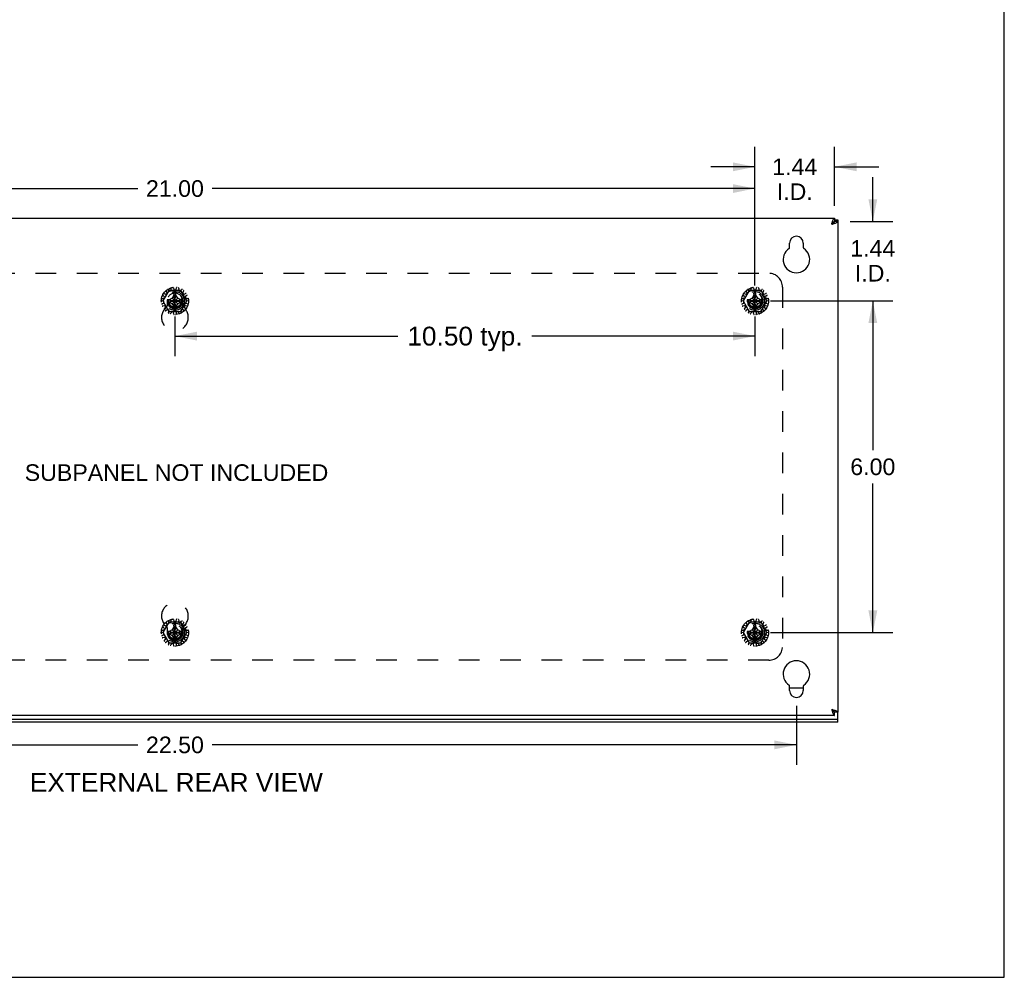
# Model space of a CAD drawing. Header units: inches. Extents: x 0 to 68, y 0 to 44.
# Tile 7 of 15: x 50.2 to 68, y 0 to 17.3. Entities that reach past the tile are written whole.
import ezdxf

# ---------------------------------------------------------------- set-up
doc = ezdxf.new("R2010")
doc.units = ezdxf.units.IN
doc.header["$LTSCALE"] = 3.74
doc.header["$MEASUREMENT"] = 0
doc.linetypes.add('HIDDEN', pattern=[0.2, 0.1, -0.1])
doc.layers.get('0').update_dxf_attribs({"linetype": 'CONTINUOUS'})
for name, color, linetype in [('02___PRT_ALL_AXES', 7, 'CONTINUOUS'), ('06___PRT_ALL_SURFS', 7, 'CONTINUOUS'), ('DEFAULT_2', 8, 'HIDDEN'), ('DIMENSIONS', 7, 'CONTINUOUS')]:
    doc.layers.add(name, color=color, linetype=linetype)
doc.styles.get("Standard").update_dxf_attribs({"font": 'arial.ttf'})
doc.dimstyles.new('DIMSTYLE_1', dxfattribs={"dimtxt": 0.3, "dimasz": 0.4, "dimexe": 0.09, "dimexo": 0.07, "dimgap": 0.0375, "dimtad": 0, "dimtih": 1, "dimtoh": 1, "dimzin": 4, "dimdsep": 46, "dimtxsty": 'Standard', "dimblk": '_FILLED', "dimblk1": '_FILLED', "dimblk2": '_FILLED', "dimcen": 0.09, "dimazin": 1, "dimtfac": 1, "dimtdec": 3, "dimtofl": 0, "dimtmove": 0, "dimatfit": 3, "dimldrblk": '_FILLED', "dimfxl": 0, "dimtolj": 1, "dimtzin": 4, "dimarcsym": 0})
doc.dimstyles.new('DIMSTYLE_4', dxfattribs={"dimtxt": 0.34, "dimasz": 0.4, "dimexe": 0.09, "dimexo": 0.07, "dimgap": 0.0425, "dimtad": 0, "dimtih": 1, "dimtoh": 1, "dimzin": 4, "dimdsep": 46, "dimtxsty": 'Standard', "dimblk": '_FILLED', "dimblk1": '_FILLED', "dimblk2": '_FILLED', "dimcen": 0.09, "dimazin": 1, "dimtfac": 1, "dimtdec": 3, "dimtofl": 0, "dimtmove": 0, "dimatfit": 3, "dimldrblk": '_FILLED', "dimfxl": 0, "dimtolj": 1, "dimtzin": 4, "dimarcsym": 0})

# ---------------------------------------------------------------- blocks, each defined once
blk = doc.blocks.new('_FILLED')
at = {"color": 0, "linetype": 'ByBlock'}
blk.add_solid([(0, 0), (-1, 0.2), (-1, -0.2)], dxfattribs=at)
blk = doc.blocks.new('*D8')
at = {"layer": 'DIMENSIONS', "color": 2, "linetype": 'Continuous'}
for p, q in [((41.737, 4.909), (41.737, 3.845)), ((64.237, 4.909), (64.237, 3.845)), ((41.737, 4.205), (52.313, 4.205)), ((64.237, 4.205), (53.661, 4.205))]:
    blk.add_line(p, q, dxfattribs=at)
at = {"layer": 'DIMENSIONS', "color": 2, "linetype": 'Continuous', "xscale": 0.4, "yscale": 0.4, "zscale": 0.4, "rotation": 180}
blk.add_blockref('_FILLED', (41.737, 4.205), dxfattribs=at)
at = {"layer": 'DIMENSIONS', "color": 2, "linetype": 'Continuous', "xscale": 0.4, "yscale": 0.4, "zscale": 0.4}
blk.add_blockref('_FILLED', (64.237, 4.205), dxfattribs=at)
at = {"layer": 'DIMENSIONS', "color": 2, "linetype": 'Continuous', "insert": (52.987, 4.355), "char_height": 0.3, "width": 1.04833, "attachment_point": 2, "line_spacing_factor": 0.9}
blk.add_mtext('22.50', dxfattribs=at)
blk = doc.blocks.new('*D15')
at = {"layer": 'DIMENSIONS', "color": 2, "linetype": 'Continuous'}
for p, q in [((42.487, 12.516), (42.487, 14.63)), ((63.487, 12.516), (63.487, 14.63)), ((42.487, 14.27), (52.313, 14.27)), ((63.487, 14.27), (53.661, 14.27))]:
    blk.add_line(p, q, dxfattribs=at)
at = {"layer": 'DIMENSIONS', "color": 2, "linetype": 'Continuous', "xscale": 0.4, "yscale": 0.4, "zscale": 0.4, "rotation": 180}
blk.add_blockref('_FILLED', (42.487, 14.27), dxfattribs=at)
at = {"layer": 'DIMENSIONS', "color": 2, "linetype": 'Continuous', "xscale": 0.4, "yscale": 0.4, "zscale": 0.4}
blk.add_blockref('_FILLED', (63.487, 14.27), dxfattribs=at)
at = {"layer": 'DIMENSIONS', "color": 2, "linetype": 'Continuous', "insert": (52.987, 14.42), "char_height": 0.3, "width": 1.04833, "attachment_point": 2, "line_spacing_factor": 0.9}
blk.add_mtext('21.00', dxfattribs=at)
blk = doc.blocks.new('*D16')
at = {"layer": 'DIMENSIONS', "color": 2, "linetype": 'Continuous'}
for p, q in [((63.487, 12.516), (63.487, 15.023)), ((64.927, 13.956), (64.927, 15.023)), ((63.487, 14.663), (62.687, 14.663)), ((64.927, 14.663), (65.727, 14.663))]:
    blk.add_line(p, q, dxfattribs=at)
at = {"layer": 'DIMENSIONS', "color": 2, "linetype": 'Continuous', "xscale": 0.4, "yscale": 0.4, "zscale": 0.4}
blk.add_blockref('_FILLED', (63.487, 14.663), dxfattribs=at)
at = {"layer": 'DIMENSIONS', "color": 2, "linetype": 'Continuous', "xscale": 0.4, "yscale": 0.4, "zscale": 0.4, "rotation": 180}
blk.add_blockref('_FILLED', (64.927, 14.663), dxfattribs=at)
at = {"layer": 'DIMENSIONS', "color": 2, "linetype": 'Continuous', "insert": (64.207, 14.813), "char_height": 0.3, "width": 0.81524, "attachment_point": 2, "line_spacing_factor": 0.9}
blk.add_mtext('1.44\\PI.D.', dxfattribs=at)
blk = doc.blocks.new('*D17')
at = {"layer": 'DIMENSIONS', "color": 2, "linetype": 'Continuous'}
for p, q in [((65.62, 13.676), (65.62, 14.476)), ((65.207, 13.676), (65.98, 13.676)), ((63.767, 12.236), (65.98, 12.236)), ((65.62, 12.236), (65.62, 11.436))]:
    blk.add_line(p, q, dxfattribs=at)
at = {"layer": 'DIMENSIONS', "color": 2, "linetype": 'Continuous', "xscale": 0.4, "yscale": 0.4, "zscale": 0.4}
for p, rotation in [((65.62, 13.676), 270), ((65.62, 12.236), 90)]:
    blk.add_blockref('_FILLED', p, dxfattribs=dict(at, rotation=rotation))
at = {"layer": 'DIMENSIONS', "color": 2, "linetype": 'Continuous', "insert": (65.62, 13.338), "char_height": 0.3, "width": 0.81524, "attachment_point": 2, "line_spacing_factor": 0.9}
blk.add_mtext('1.44\\PI.D.', dxfattribs=at)
blk = doc.blocks.new('*D18')
at = {"layer": 'DIMENSIONS', "color": 2, "linetype": 'Continuous'}
for p, q in [((63.767, 12.236), (65.98, 12.236)), ((65.62, 12.236), (65.62, 9.536)), ((65.62, 6.236), (65.62, 8.936)), ((63.767, 6.236), (65.98, 6.236))]:
    blk.add_line(p, q, dxfattribs=at)
at = {"layer": 'DIMENSIONS', "color": 2, "linetype": 'Continuous', "xscale": 0.4, "yscale": 0.4, "zscale": 0.4}
for p, rotation in [((65.62, 12.236), 90), ((65.62, 6.236), 270)]:
    blk.add_blockref('_FILLED', p, dxfattribs=dict(at, rotation=rotation))
at = {"layer": 'DIMENSIONS', "color": 2, "linetype": 'Continuous', "insert": (65.62, 9.386), "char_height": 0.3, "width": 0.81524, "attachment_point": 2, "line_spacing_factor": 0.9}
blk.add_mtext('6.00', dxfattribs=at)
blk = doc.blocks.new('*D19')
at = {"layer": 'DIMENSIONS', "color": 2, "linetype": 'Continuous'}
for p, q in [((52.987, 11.956), (52.987, 11.24)), ((63.487, 11.956), (63.487, 11.24)), ((52.987, 11.6), (57.025, 11.6)), ((63.487, 11.6), (59.449, 11.6))]:
    blk.add_line(p, q, dxfattribs=at)
at = {"layer": 'DIMENSIONS', "color": 2, "linetype": 'Continuous', "xscale": 0.4, "yscale": 0.4, "zscale": 0.4, "rotation": 180}
blk.add_blockref('_FILLED', (52.987, 11.6), dxfattribs=at)
at = {"layer": 'DIMENSIONS', "color": 2, "linetype": 'Continuous', "xscale": 0.4, "yscale": 0.4, "zscale": 0.4}
blk.add_blockref('_FILLED', (63.487, 11.6), dxfattribs=at)
at = {"layer": 'DIMENSIONS', "color": 2, "linetype": 'Continuous', "insert": (58.237, 11.77), "char_height": 0.34, "width": 2.08424, "attachment_point": 2, "line_spacing_factor": 0.9}
blk.add_mtext('10.50 typ.', dxfattribs=at)

msp = doc.modelspace()

# ---------------------------------------------------------------- linework, layer by layer
at = {"color": 7, "linetype": 'Continuous'}
for p, q in [((68, 0), (68, 44)), ((64.927, 13.736), (64.927, 13.676)), ((64.875, 13.624), (64.88, 13.632)), ((64.891, 13.647), (64.896, 13.654)), ((64.896, 13.654), (64.901, 13.661)), ((64.927, 13.706), (64.987, 13.706)), ((64.987, 13.676), (64.927, 13.676)), ((64.991, 12.554), (64.987, 12.554)), ((64.991, 12.298), (64.991, 12.554)), ((64.991, 12.298), (64.987, 12.298)), ((64.112, 5.236), (64.362, 5.236)), ((64.875, 4.848), (64.88, 4.84)), ((64.891, 4.824), (64.896, 4.817)), ((64.896, 4.817), (64.901, 4.811)), ((40.987, 4.673), (64.987, 4.673)), ((64.987, 4.796), (64.927, 4.796)), ((64.927, 4.736), (64.927, 4.796)), ((64.987, 4.613), (64.987, 4.796)), ((0, 0), (68, 0))]:
    msp.add_line(p, q, dxfattribs=at)
at = {"color": 3, "linetype": 'Continuous'}
for p, q in [((41.047, 13.736), (64.927, 13.736)), ((64.987, 13.706), (64.987, 4.796)), ((64.112, 13.202), (64.112, 13.283)), ((64.362, 13.283), (64.362, 13.202)), ((64.112, 5.189), (64.112, 5.27)), ((64.362, 5.27), (64.362, 5.189)), ((64.927, 4.736), (41.047, 4.736)), ((64.987, 4.613), (40.987, 4.613))]:
    msp.add_line(p, q, dxfattribs=at)
for points in [[(64.875, 13.624), (64.88, 13.638), (64.884, 13.653), (64.888, 13.667), (64.893, 13.68), (64.897, 13.692), (64.901, 13.703), (64.906, 13.713), (64.91, 13.721), (64.914, 13.727), (64.919, 13.732), (64.923, 13.735), (64.927, 13.736)], [(64.875, 13.624), (64.89, 13.628), (64.904, 13.633)], [(64.904, 13.633), (64.918, 13.637), (64.931, 13.641)], [(64.931, 13.641), (64.943, 13.646), (64.954, 13.65), (64.964, 13.654), (64.972, 13.659), (64.979, 13.663), (64.983, 13.667), (64.986, 13.672), (64.987, 13.676)], [(64.875, 4.848), (64.89, 4.844), (64.904, 4.839)], [(64.875, 4.848), (64.88, 4.833), (64.884, 4.819), (64.888, 4.805), (64.893, 4.792), (64.897, 4.78), (64.901, 4.769), (64.906, 4.759), (64.91, 4.751), (64.914, 4.744), (64.919, 4.74), (64.923, 4.737), (64.927, 4.736)], [(64.904, 4.839), (64.918, 4.835), (64.931, 4.831)], [(64.931, 4.831), (64.943, 4.826), (64.954, 4.822), (64.964, 4.818), (64.972, 4.813), (64.979, 4.809), (64.983, 4.805), (64.986, 4.8), (64.987, 4.796)]]:
    msp.add_lwpolyline(points, dxfattribs=at)
at = {"color": 7, "linetype": 'Continuous'}
for points in [[(64.875, 13.624), (64.883, 13.629), (64.891, 13.634)], [(64.88, 13.632), (64.886, 13.64), (64.891, 13.647)], [(64.891, 13.634), (64.899, 13.639), (64.906, 13.645)], [(64.901, 13.661), (64.906, 13.666), (64.912, 13.67)], [(64.906, 13.645), (64.912, 13.65), (64.917, 13.655), (64.922, 13.66)], [(64.912, 13.67), (64.917, 13.673), (64.922, 13.675), (64.927, 13.676)], [(64.922, 13.66), (64.925, 13.665), (64.927, 13.671), (64.927, 13.676)], [(64.875, 4.848), (64.883, 4.843), (64.891, 4.837)], [(64.88, 4.84), (64.886, 4.832), (64.891, 4.824)], [(64.891, 4.837), (64.899, 4.832), (64.906, 4.827)], [(64.906, 4.827), (64.912, 4.822), (64.917, 4.817), (64.922, 4.811)], [(64.901, 4.811), (64.906, 4.806), (64.912, 4.802)], [(64.912, 4.802), (64.917, 4.798), (64.922, 4.796), (64.927, 4.796)], [(64.922, 4.811), (64.925, 4.806), (64.927, 4.801), (64.927, 4.796)]]:
    msp.add_lwpolyline(points, dxfattribs=at)
at = {"color": 3, "linetype": 'Continuous'}
for centre, radius, start, end in [((64.815, 13.624), 0.112, 18.7321, 25.8948), ((64.237, 13.283), 0.125, 0, 180), ((64.092, 13.202), 0.02, 303.8964, 360), ((64.382, 13.202), 0.02, 180, 236.1036), ((64.237, 12.986), 0.24, 123.8964, 56.1036), ((64.237, 5.486), 0.24, 303.8964, 236.1036), ((64.092, 5.27), 0.02, 0, 56.1036), ((64.237, 5.189), 0.125, 180, 360), ((64.382, 5.27), 0.02, 123.8964, 180), ((64.815, 4.848), 0.112, 334.1052, 341.2679)]:
    msp.add_arc(centre, radius, start, end, dxfattribs=at)
at = {"layer": '02___PRT_ALL_AXES', "color": 8, "linetype": 'HIDDEN'}
for p, q in [((52.847, 12.236), (52.847, 12.148)), ((53.128, 12.148), (53.128, 12.236)), ((52.847, 6.324), (52.847, 6.236)), ((53.128, 6.236), (53.128, 6.324))]:
    msp.add_line(p, q, dxfattribs=at)
for centre in [(63.487, 12.236), (63.487, 6.236)]:
    msp.add_circle(centre, 0.141, dxfattribs=at)
for centre, radius, start, end in [((52.987, 12.236), 0.141, 0, 180), ((52.987, 11.936), 0.242, 128.8172, 51.1828), ((52.817, 12.148), 0.03, 308.8172, 360), ((53.158, 12.148), 0.03, 180, 231.1828), ((52.987, 6.536), 0.242, 308.8172, 231.1828), ((52.817, 6.324), 0.03, 0, 51.1828), ((53.158, 6.324), 0.03, 128.8172, 180), ((52.987, 6.236), 0.141, 180, 360)]:
    msp.add_arc(centre, radius, start, end, dxfattribs=at)
at = {"layer": '06___PRT_ALL_SURFS', "color": 8, "linetype": 'HIDDEN'}
for p, q in [((52.879, 12.423), (52.771, 12.236)), ((53.096, 12.423), (52.879, 12.423)), ((53.204, 12.236), (53.096, 12.423)), ((63.379, 12.423), (63.271, 12.236)), ((63.596, 12.423), (63.379, 12.423)), ((63.704, 12.236), (63.596, 12.423)), ((52.771, 12.236), (52.879, 12.048)), ((53.096, 12.048), (53.204, 12.236)), ((63.271, 12.236), (63.379, 12.048)), ((63.596, 12.048), (63.704, 12.236)), ((52.879, 12.048), (53.096, 12.048)), ((63.379, 12.048), (63.596, 12.048)), ((52.879, 6.423), (52.771, 6.236)), ((53.096, 6.423), (52.879, 6.423)), ((53.204, 6.236), (53.096, 6.423)), ((63.379, 6.423), (63.271, 6.236)), ((63.596, 6.423), (63.379, 6.423)), ((63.704, 6.236), (63.596, 6.423)), ((52.771, 6.236), (52.879, 6.048)), ((53.096, 6.048), (53.204, 6.236)), ((63.271, 6.236), (63.379, 6.048)), ((63.596, 6.048), (63.704, 6.236)), ((52.879, 6.048), (53.096, 6.048)), ((63.379, 6.048), (63.596, 6.048))]:
    msp.add_line(p, q, dxfattribs=at)
for centre in [(52.987, 12.236), (63.487, 12.236), (52.987, 6.236), (63.487, 6.236)]:
    msp.add_circle(centre, 0.171, dxfattribs=at)
at = {"layer": 'DEFAULT_2', "color": 8, "linetype": 'HIDDEN'}
for p, q in [((42.237, 12.736), (63.737, 12.736)), ((63.987, 12.486), (63.987, 5.986)), ((52.795, 12.319), (52.772, 12.335)), ((52.793, 12.288), (52.799, 12.307)), ((52.794, 12.373), (52.819, 12.361)), ((52.846, 12.39), (52.83, 12.414)), ((52.831, 12.363), (52.845, 12.378)), ((52.866, 12.44), (52.885, 12.418)), ((52.896, 12.415), (52.915, 12.424)), ((52.92, 12.434), (52.917, 12.462)), ((52.969, 12.34), (52.938, 12.285)), ((52.96, 12.472), (52.968, 12.444)), ((52.969, 12.376), (52.969, 12.375)), ((52.969, 12.096), (53.005, 12.376)), ((53.005, 12.096), (52.969, 12.376)), ((52.969, 12.375), (52.969, 12.34)), ((52.969, 12.131), (53.005, 12.34)), ((53.005, 12.131), (52.969, 12.34)), ((52.977, 12.437), (52.997, 12.437)), ((53.005, 12.375), (53.005, 12.376)), ((53.005, 12.34), (53.005, 12.375)), ((53.037, 12.285), (53.005, 12.34)), ((53.007, 12.444), (53.015, 12.472)), ((53.058, 12.462), (53.054, 12.434)), ((53.06, 12.424), (53.078, 12.415)), ((53.09, 12.418), (53.108, 12.44)), ((53.144, 12.414), (53.129, 12.39)), ((53.13, 12.378), (53.143, 12.363)), ((53.155, 12.361), (53.181, 12.373)), ((53.175, 12.307), (53.182, 12.288)), ((53.203, 12.335), (53.179, 12.319)), ((63.295, 12.319), (63.272, 12.335)), ((63.293, 12.288), (63.299, 12.307)), ((63.294, 12.373), (63.319, 12.361)), ((63.346, 12.39), (63.33, 12.414)), ((63.331, 12.363), (63.345, 12.378)), ((63.366, 12.44), (63.385, 12.418)), ((63.396, 12.415), (63.415, 12.424)), ((63.42, 12.434), (63.417, 12.462)), ((63.469, 12.34), (63.438, 12.285)), ((63.46, 12.472), (63.468, 12.444)), ((63.469, 12.376), (63.469, 12.375)), ((63.469, 12.096), (63.505, 12.376)), ((63.505, 12.096), (63.469, 12.376)), ((63.469, 12.375), (63.469, 12.34)), ((63.469, 12.131), (63.505, 12.34)), ((63.505, 12.131), (63.469, 12.34)), ((63.477, 12.437), (63.497, 12.437)), ((63.505, 12.375), (63.505, 12.376)), ((63.505, 12.34), (63.505, 12.375)), ((63.537, 12.285), (63.505, 12.34)), ((63.507, 12.444), (63.515, 12.472)), ((63.558, 12.462), (63.554, 12.434)), ((63.56, 12.424), (63.578, 12.415)), ((63.59, 12.418), (63.608, 12.44)), ((63.644, 12.414), (63.629, 12.39)), ((63.63, 12.378), (63.643, 12.363)), ((63.655, 12.361), (63.681, 12.373)), ((63.675, 12.307), (63.682, 12.288)), ((63.703, 12.335), (63.679, 12.319)), ((52.778, 12.234), (52.75, 12.239)), ((52.754, 12.282), (52.783, 12.282)), ((52.756, 12.184), (52.782, 12.195)), ((52.797, 12.149), (52.769, 12.142)), ((52.788, 12.205), (52.786, 12.225)), ((52.818, 12.127), (52.808, 12.144)), ((52.847, 12.218), (53.128, 12.254)), ((52.848, 12.254), (52.847, 12.254)), ((52.847, 12.254), (53.128, 12.218)), ((52.847, 12.218), (52.848, 12.218)), ((52.883, 12.254), (52.848, 12.254)), ((52.848, 12.218), (52.883, 12.218)), ((52.938, 12.285), (52.883, 12.254)), ((52.883, 12.218), (53.092, 12.254)), ((52.883, 12.254), (53.092, 12.218)), ((52.883, 12.218), (52.938, 12.186)), ((52.938, 12.186), (53.037, 12.285)), ((52.938, 12.285), (53.037, 12.186)), ((52.938, 12.186), (52.969, 12.131)), ((52.969, 12.131), (52.969, 12.096)), ((53.005, 12.131), (53.037, 12.186)), ((53.005, 12.096), (53.005, 12.131)), ((53.092, 12.254), (53.037, 12.285)), ((53.037, 12.186), (53.092, 12.218)), ((53.127, 12.254), (53.092, 12.254)), ((53.092, 12.218), (53.127, 12.218)), ((53.128, 12.254), (53.127, 12.254)), ((53.127, 12.218), (53.128, 12.218)), ((53.166, 12.144), (53.156, 12.127)), ((53.205, 12.142), (53.177, 12.149)), ((53.188, 12.225), (53.186, 12.205)), ((53.191, 12.282), (53.22, 12.282)), ((53.192, 12.195), (53.219, 12.184)), ((53.225, 12.239), (53.196, 12.234)), ((63.278, 12.234), (63.25, 12.239)), ((63.254, 12.282), (63.283, 12.282)), ((63.256, 12.184), (63.282, 12.195)), ((63.297, 12.149), (63.269, 12.142)), ((63.288, 12.205), (63.286, 12.225)), ((63.318, 12.127), (63.308, 12.144)), ((63.347, 12.218), (63.628, 12.254)), ((63.348, 12.254), (63.347, 12.254)), ((63.347, 12.254), (63.628, 12.218)), ((63.347, 12.218), (63.348, 12.218)), ((63.383, 12.254), (63.348, 12.254)), ((63.348, 12.218), (63.383, 12.218)), ((63.438, 12.285), (63.383, 12.254)), ((63.383, 12.218), (63.592, 12.254)), ((63.383, 12.254), (63.592, 12.218)), ((63.383, 12.218), (63.438, 12.186)), ((63.438, 12.186), (63.537, 12.285)), ((63.438, 12.285), (63.537, 12.186)), ((63.438, 12.186), (63.469, 12.131)), ((63.469, 12.131), (63.469, 12.096)), ((63.505, 12.131), (63.537, 12.186)), ((63.505, 12.096), (63.505, 12.131)), ((63.592, 12.254), (63.537, 12.285)), ((63.537, 12.186), (63.592, 12.218)), ((63.627, 12.254), (63.592, 12.254)), ((63.592, 12.218), (63.627, 12.218)), ((63.628, 12.254), (63.627, 12.254)), ((63.627, 12.218), (63.628, 12.218)), ((63.666, 12.144), (63.656, 12.127)), ((63.705, 12.142), (63.677, 12.149)), ((63.688, 12.225), (63.686, 12.205)), ((63.691, 12.282), (63.72, 12.282)), ((63.692, 12.195), (63.719, 12.184)), ((63.725, 12.239), (63.696, 12.234)), ((52.797, 12.094), (52.817, 12.115)), ((52.849, 12.079), (52.826, 12.061)), ((52.877, 12.067), (52.861, 12.079)), ((52.871, 12.029), (52.881, 12.056)), ((52.925, 12.036), (52.911, 12.011)), ((52.955, 12.037), (52.936, 12.041)), ((52.965, 11.999), (52.963, 12.028)), ((52.969, 12.096), (52.969, 12.096)), ((53.005, 12.096), (53.005, 12.096)), ((53.011, 12.028), (53.009, 11.999)), ((53.039, 12.041), (53.019, 12.037)), ((53.063, 12.011), (53.05, 12.036)), ((53.094, 12.056), (53.104, 12.029)), ((53.114, 12.079), (53.097, 12.067)), ((53.148, 12.061), (53.126, 12.079)), ((53.158, 12.115), (53.178, 12.094)), ((63.297, 12.094), (63.317, 12.115)), ((63.349, 12.079), (63.326, 12.061)), ((63.377, 12.067), (63.361, 12.079)), ((63.371, 12.029), (63.381, 12.056)), ((63.425, 12.036), (63.411, 12.011)), ((63.455, 12.037), (63.436, 12.041)), ((63.465, 11.999), (63.463, 12.028)), ((63.469, 12.096), (63.469, 12.096)), ((63.505, 12.096), (63.505, 12.096)), ((63.511, 12.028), (63.509, 11.999)), ((63.539, 12.041), (63.519, 12.037)), ((63.563, 12.011), (63.55, 12.036)), ((63.594, 12.056), (63.604, 12.029)), ((63.614, 12.079), (63.597, 12.067)), ((63.648, 12.061), (63.626, 12.079)), ((63.658, 12.115), (63.678, 12.094)), ((52.866, 6.44), (52.885, 6.418)), ((52.896, 6.415), (52.915, 6.424)), ((52.92, 6.434), (52.917, 6.462)), ((52.96, 6.472), (52.968, 6.444)), ((52.977, 6.437), (52.997, 6.437)), ((53.007, 6.444), (53.015, 6.472)), ((53.058, 6.462), (53.054, 6.434)), ((53.06, 6.424), (53.078, 6.415)), ((53.09, 6.418), (53.108, 6.44)), ((63.366, 6.44), (63.385, 6.418)), ((63.396, 6.415), (63.415, 6.424)), ((63.42, 6.434), (63.417, 6.462)), ((63.46, 6.472), (63.468, 6.444)), ((63.477, 6.437), (63.497, 6.437)), ((63.507, 6.444), (63.515, 6.472)), ((63.558, 6.462), (63.554, 6.434)), ((63.56, 6.424), (63.578, 6.415)), ((63.59, 6.418), (63.608, 6.44)), ((52.778, 6.234), (52.75, 6.239)), ((52.754, 6.282), (52.783, 6.282)), ((52.795, 6.319), (52.772, 6.335)), ((52.793, 6.288), (52.799, 6.307)), ((52.794, 6.373), (52.819, 6.361)), ((52.846, 6.39), (52.83, 6.414)), ((52.831, 6.363), (52.845, 6.378)), ((52.847, 6.218), (53.128, 6.254)), ((52.848, 6.254), (52.847, 6.254)), ((52.847, 6.254), (53.128, 6.218)), ((52.883, 6.254), (52.848, 6.254)), ((52.938, 6.285), (52.883, 6.254)), ((52.883, 6.218), (53.092, 6.254)), ((52.883, 6.254), (53.092, 6.218)), ((52.969, 6.34), (52.938, 6.285)), ((52.938, 6.285), (53.037, 6.186)), ((52.938, 6.186), (53.037, 6.285)), ((52.969, 6.376), (52.969, 6.375)), ((53.005, 6.096), (52.969, 6.376)), ((52.969, 6.096), (53.005, 6.376)), ((52.969, 6.375), (52.969, 6.34)), ((53.005, 6.131), (52.969, 6.34)), ((52.969, 6.131), (53.005, 6.34)), ((53.005, 6.375), (53.005, 6.376)), ((53.005, 6.34), (53.005, 6.375)), ((53.037, 6.285), (53.005, 6.34)), ((53.092, 6.254), (53.037, 6.285)), ((53.127, 6.254), (53.092, 6.254)), ((53.128, 6.254), (53.127, 6.254)), ((53.144, 6.414), (53.129, 6.39)), ((53.13, 6.378), (53.143, 6.363)), ((53.155, 6.361), (53.181, 6.373)), ((53.175, 6.307), (53.182, 6.288)), ((53.203, 6.335), (53.179, 6.319)), ((53.191, 6.282), (53.22, 6.282)), ((53.225, 6.239), (53.196, 6.234)), ((63.278, 6.234), (63.25, 6.239)), ((63.254, 6.282), (63.283, 6.282)), ((63.295, 6.319), (63.272, 6.335)), ((63.293, 6.288), (63.299, 6.307)), ((63.294, 6.373), (63.319, 6.361)), ((63.346, 6.39), (63.33, 6.414)), ((63.331, 6.363), (63.345, 6.378)), ((63.347, 6.218), (63.628, 6.254)), ((63.348, 6.254), (63.347, 6.254)), ((63.347, 6.254), (63.628, 6.218)), ((63.383, 6.254), (63.348, 6.254)), ((63.438, 6.285), (63.383, 6.254)), ((63.383, 6.218), (63.592, 6.254)), ((63.383, 6.254), (63.592, 6.218)), ((63.469, 6.34), (63.438, 6.285)), ((63.438, 6.285), (63.537, 6.186)), ((63.438, 6.186), (63.537, 6.285)), ((63.505, 6.096), (63.469, 6.376)), ((63.469, 6.376), (63.469, 6.375)), ((63.469, 6.096), (63.505, 6.376)), ((63.469, 6.375), (63.469, 6.34)), ((63.505, 6.131), (63.469, 6.34)), ((63.469, 6.131), (63.505, 6.34)), ((63.505, 6.375), (63.505, 6.376)), ((63.505, 6.34), (63.505, 6.375)), ((63.537, 6.285), (63.505, 6.34)), ((63.592, 6.254), (63.537, 6.285)), ((63.627, 6.254), (63.592, 6.254)), ((63.628, 6.254), (63.627, 6.254)), ((63.644, 6.414), (63.629, 6.39)), ((63.63, 6.378), (63.643, 6.363)), ((63.655, 6.361), (63.681, 6.373)), ((63.675, 6.307), (63.682, 6.288)), ((63.703, 6.335), (63.679, 6.319)), ((63.691, 6.282), (63.72, 6.282)), ((63.725, 6.239), (63.696, 6.234)), ((52.756, 6.184), (52.782, 6.195)), ((52.797, 6.149), (52.769, 6.142)), ((52.788, 6.205), (52.786, 6.225)), ((52.797, 6.094), (52.817, 6.115)), ((52.818, 6.127), (52.808, 6.144)), ((52.849, 6.079), (52.826, 6.061)), ((52.847, 6.218), (52.848, 6.218)), ((52.848, 6.218), (52.883, 6.218)), ((52.877, 6.067), (52.861, 6.079)), ((52.883, 6.218), (52.938, 6.186)), ((52.938, 6.186), (52.969, 6.131)), ((52.969, 6.131), (52.969, 6.096)), ((52.969, 6.096), (52.969, 6.096)), ((53.005, 6.131), (53.037, 6.186)), ((53.005, 6.096), (53.005, 6.131)), ((53.005, 6.096), (53.005, 6.096)), ((53.037, 6.186), (53.092, 6.218)), ((53.092, 6.218), (53.127, 6.218)), ((53.114, 6.079), (53.097, 6.067)), ((53.148, 6.061), (53.126, 6.079)), ((53.127, 6.218), (53.128, 6.218)), ((53.166, 6.144), (53.156, 6.127)), ((53.158, 6.115), (53.178, 6.094)), ((53.205, 6.142), (53.177, 6.149)), ((53.188, 6.225), (53.186, 6.205)), ((53.192, 6.195), (53.219, 6.184)), ((63.256, 6.184), (63.282, 6.195)), ((63.297, 6.149), (63.269, 6.142)), ((63.288, 6.205), (63.286, 6.225)), ((63.297, 6.094), (63.317, 6.115)), ((63.318, 6.127), (63.308, 6.144)), ((63.349, 6.079), (63.326, 6.061)), ((63.347, 6.218), (63.348, 6.218)), ((63.348, 6.218), (63.383, 6.218)), ((63.377, 6.067), (63.361, 6.079)), ((63.383, 6.218), (63.438, 6.186)), ((63.438, 6.186), (63.469, 6.131)), ((63.469, 6.131), (63.469, 6.096)), ((63.469, 6.096), (63.469, 6.096)), ((63.505, 6.131), (63.537, 6.186)), ((63.505, 6.096), (63.505, 6.131)), ((63.505, 6.096), (63.505, 6.096)), ((63.537, 6.186), (63.592, 6.218)), ((63.592, 6.218), (63.627, 6.218)), ((63.614, 6.079), (63.597, 6.067)), ((63.648, 6.061), (63.626, 6.079)), ((63.627, 6.218), (63.628, 6.218)), ((63.666, 6.144), (63.656, 6.127)), ((63.658, 6.115), (63.678, 6.094)), ((63.705, 6.142), (63.677, 6.149)), ((63.688, 6.225), (63.686, 6.205)), ((63.692, 6.195), (63.719, 6.184)), ((52.871, 6.029), (52.881, 6.056)), ((52.925, 6.036), (52.911, 6.011)), ((52.955, 6.037), (52.936, 6.041)), ((52.965, 5.999), (52.963, 6.028)), ((53.011, 6.028), (53.009, 5.999)), ((53.039, 6.041), (53.019, 6.037)), ((53.063, 6.011), (53.05, 6.036)), ((53.094, 6.056), (53.104, 6.029)), ((63.371, 6.029), (63.381, 6.056)), ((63.425, 6.036), (63.411, 6.011)), ((63.455, 6.037), (63.436, 6.041)), ((63.465, 5.999), (63.463, 6.028)), ((63.511, 6.028), (63.509, 5.999)), ((63.539, 6.041), (63.519, 6.037)), ((63.563, 6.011), (63.55, 6.036)), ((63.594, 6.056), (63.604, 6.029)), ((63.737, 5.736), (42.237, 5.736))]:
    msp.add_line(p, q, dxfattribs=at)
for points in [[(53.005, 12.376), (52.999, 12.376), (52.993, 12.376), (52.987, 12.376), (52.981, 12.376), (52.975, 12.376), (52.969, 12.376)], [(63.505, 12.376), (63.499, 12.376), (63.493, 12.376), (63.487, 12.376), (63.481, 12.376), (63.475, 12.376), (63.469, 12.376)], [(52.847, 12.254), (52.847, 12.251), (52.847, 12.248), (52.847, 12.245), (52.847, 12.242), (52.847, 12.239), (52.847, 12.236)], [(52.847, 12.236), (52.847, 12.233), (52.847, 12.23), (52.847, 12.227), (52.847, 12.224), (52.847, 12.221), (52.847, 12.218)], [(53.128, 12.236), (53.128, 12.239), (53.128, 12.242), (53.128, 12.245), (53.128, 12.248), (53.128, 12.251), (53.128, 12.254)], [(53.128, 12.218), (53.128, 12.221), (53.128, 12.224), (53.128, 12.227), (53.128, 12.23), (53.128, 12.233), (53.128, 12.236)], [(63.347, 12.254), (63.347, 12.251), (63.347, 12.248), (63.347, 12.245), (63.347, 12.242), (63.347, 12.239), (63.347, 12.236)], [(63.347, 12.236), (63.347, 12.233), (63.347, 12.23), (63.347, 12.227), (63.347, 12.224), (63.347, 12.221), (63.347, 12.218)], [(63.628, 12.236), (63.628, 12.239), (63.628, 12.242), (63.628, 12.245), (63.628, 12.248), (63.628, 12.251), (63.628, 12.254)], [(63.628, 12.218), (63.628, 12.221), (63.628, 12.224), (63.628, 12.227), (63.628, 12.23), (63.628, 12.233), (63.628, 12.236)], [(52.969, 12.096), (52.975, 12.095), (52.981, 12.095), (52.987, 12.095), (52.993, 12.095), (52.999, 12.095), (53.005, 12.096)], [(63.469, 12.096), (63.475, 12.095), (63.481, 12.095), (63.487, 12.095), (63.493, 12.095), (63.499, 12.095), (63.505, 12.096)], [(52.847, 6.254), (52.847, 6.251), (52.847, 6.248), (52.847, 6.245), (52.847, 6.242), (52.847, 6.239), (52.847, 6.236)], [(53.005, 6.376), (52.999, 6.376), (52.993, 6.376), (52.987, 6.376), (52.981, 6.376), (52.975, 6.376), (52.969, 6.376)], [(53.128, 6.236), (53.128, 6.239), (53.128, 6.242), (53.128, 6.245), (53.128, 6.248), (53.128, 6.251), (53.128, 6.254)], [(63.347, 6.254), (63.347, 6.251), (63.347, 6.248), (63.347, 6.245), (63.347, 6.242), (63.347, 6.239), (63.347, 6.236)], [(63.505, 6.376), (63.499, 6.376), (63.493, 6.376), (63.487, 6.376), (63.481, 6.376), (63.475, 6.376), (63.469, 6.376)], [(63.628, 6.236), (63.628, 6.239), (63.628, 6.242), (63.628, 6.245), (63.628, 6.248), (63.628, 6.251), (63.628, 6.254)], [(52.847, 6.236), (52.847, 6.233), (52.847, 6.23), (52.847, 6.227), (52.847, 6.224), (52.847, 6.221), (52.847, 6.218)], [(52.969, 6.096), (52.975, 6.095), (52.981, 6.095), (52.987, 6.095), (52.993, 6.095), (52.999, 6.095), (53.005, 6.096)], [(53.128, 6.218), (53.128, 6.221), (53.128, 6.224), (53.128, 6.227), (53.128, 6.23), (53.128, 6.233), (53.128, 6.236)], [(63.347, 6.236), (63.347, 6.233), (63.347, 6.23), (63.347, 6.227), (63.347, 6.224), (63.347, 6.221), (63.347, 6.218)], [(63.469, 6.096), (63.475, 6.095), (63.481, 6.095), (63.487, 6.095), (63.493, 6.095), (63.499, 6.095), (63.505, 6.096)], [(63.628, 6.218), (63.628, 6.221), (63.628, 6.224), (63.628, 6.227), (63.628, 6.23), (63.628, 6.233), (63.628, 6.236)]]:
    msp.add_lwpolyline(points, dxfattribs=at)
for centre, radius in [((52.987, 12.236), 0.246), ((63.487, 12.236), 0.246), ((52.987, 12.236), 0.143), ((52.987, 12.236), 0.135), ((52.987, 12.236), 0.128), ((52.987, 12.236), 0.125), ((52.987, 12.236), 0.124), ((52.987, 12.236), 0.114), ((63.487, 12.236), 0.143), ((63.487, 12.236), 0.135), ((63.487, 12.236), 0.128), ((63.487, 12.236), 0.125), ((63.487, 12.236), 0.124), ((63.487, 12.236), 0.114), ((52.987, 6.236), 0.246), ((63.487, 6.236), 0.246), ((52.987, 6.236), 0.143), ((52.987, 6.236), 0.135), ((52.987, 6.236), 0.128), ((52.987, 6.236), 0.125), ((52.987, 6.236), 0.124), ((52.987, 6.236), 0.114), ((63.487, 6.236), 0.143), ((63.487, 6.236), 0.135), ((63.487, 6.236), 0.128), ((63.487, 6.236), 0.125), ((63.487, 6.236), 0.124), ((63.487, 6.236), 0.114)]:
    msp.add_circle(centre, radius, dxfattribs=at)
for centre, radius, start, end in [((63.737, 12.486), 0.25, 0, 90), ((52.95, 12.469), 0.01, 16.1507, 99.0674), ((53.024, 12.469), 0.01, 80.9326, 163.8493), ((63.45, 12.469), 0.01, 16.1507, 99.0674), ((63.524, 12.469), 0.01, 80.9326, 163.8493), ((52.777, 12.343), 0.01, 152.9326, 235.8493), ((52.789, 12.364), 0.01, 64.1507, 147.0674), ((52.79, 12.311), 0.01, 342, 55.8493), ((52.824, 12.37), 0.01, 244.1507, 318), ((52.839, 12.419), 0.01, 128.9326, 211.8493), ((52.837, 12.384), 0.01, 318, 31.8493), ((52.859, 12.434), 0.01, 40.1507, 123.0674), ((52.892, 12.425), 0.01, 220.1507, 294), ((52.911, 12.433), 0.01, 294, 7.8493), ((52.926, 12.464), 0.01, 104.9326, 187.8493), ((52.977, 12.447), 0.01, 196.1507, 270), ((52.997, 12.447), 0.01, 270, 343.8493), ((53.048, 12.464), 0.01, 352.1507, 75.0674), ((53.064, 12.433), 0.01, 172.1507, 246), ((53.082, 12.425), 0.01, 246, 319.8493), ((53.116, 12.434), 0.01, 56.9326, 139.8493), ((53.137, 12.384), 0.01, 148.1507, 222), ((53.136, 12.419), 0.01, 328.1507, 51.0674), ((53.151, 12.37), 0.01, 222, 295.8493), ((53.185, 12.311), 0.01, 124.1507, 198), ((53.185, 12.364), 0.01, 32.9326, 115.8493), ((53.197, 12.343), 0.01, 304.1507, 27.0674), ((63.277, 12.343), 0.01, 152.9326, 235.8493), ((63.289, 12.364), 0.01, 64.1507, 147.0674), ((63.29, 12.311), 0.01, 342, 55.8493), ((63.324, 12.37), 0.01, 244.1507, 318), ((63.339, 12.419), 0.01, 128.9326, 211.8493), ((63.337, 12.384), 0.01, 318, 31.8493), ((63.359, 12.434), 0.01, 40.1507, 123.0674), ((63.392, 12.425), 0.01, 220.1507, 294), ((63.411, 12.433), 0.01, 294, 7.8493), ((63.426, 12.464), 0.01, 104.9326, 187.8493), ((63.477, 12.447), 0.01, 196.1507, 270), ((63.497, 12.447), 0.01, 270, 343.8493), ((63.548, 12.464), 0.01, 352.1507, 75.0674), ((63.564, 12.433), 0.01, 172.1507, 246), ((63.582, 12.425), 0.01, 246, 319.8493), ((63.616, 12.434), 0.01, 56.9326, 139.8493), ((63.637, 12.384), 0.01, 148.1507, 222), ((63.636, 12.419), 0.01, 328.1507, 51.0674), ((63.651, 12.37), 0.01, 222, 295.8493), ((63.685, 12.311), 0.01, 124.1507, 198), ((63.685, 12.364), 0.01, 32.9326, 115.8493), ((63.697, 12.343), 0.01, 304.1507, 27.0674), ((52.752, 12.248), 0.01, 176.9326, 259.8493), ((52.754, 12.272), 0.01, 88.1507, 171.0674), ((52.759, 12.174), 0.01, 112.1507, 195.0674), ((52.767, 12.152), 0.01, 200.9326, 283.8493), ((52.776, 12.224), 0.01, 6, 79.8493), ((52.778, 12.204), 0.01, 292.1507, 6), ((52.784, 12.292), 0.01, 268.1507, 342), ((52.8, 12.139), 0.01, 30, 103.8493), ((52.81, 12.122), 0.01, 316.1507, 30), ((53.165, 12.122), 0.01, 150, 223.8493), ((53.175, 12.139), 0.01, 76.1507, 150), ((53.191, 12.292), 0.01, 198, 271.8493), ((53.196, 12.204), 0.01, 174, 247.8493), ((53.198, 12.224), 0.01, 100.1507, 174), ((53.208, 12.152), 0.01, 256.1507, 339.0674), ((53.215, 12.174), 0.01, 344.9326, 67.8493), ((53.22, 12.272), 0.01, 8.9326, 91.8493), ((53.223, 12.248), 0.01, 280.1507, 3.0674), ((63.252, 12.248), 0.01, 176.9326, 259.8493), ((63.254, 12.272), 0.01, 88.1507, 171.0674), ((63.259, 12.174), 0.01, 112.1507, 195.0674), ((63.267, 12.152), 0.01, 200.9326, 283.8493), ((63.276, 12.224), 0.01, 6, 79.8493), ((63.278, 12.204), 0.01, 292.1507, 6), ((63.284, 12.292), 0.01, 268.1507, 342), ((63.3, 12.139), 0.01, 30, 103.8493), ((63.31, 12.122), 0.01, 316.1507, 30), ((63.665, 12.122), 0.01, 150, 223.8493), ((63.675, 12.139), 0.01, 76.1507, 150), ((63.691, 12.292), 0.01, 198, 271.8493), ((63.696, 12.204), 0.01, 174, 247.8493), ((63.698, 12.224), 0.01, 100.1507, 174), ((63.708, 12.152), 0.01, 256.1507, 339.0674), ((63.715, 12.174), 0.01, 344.9326, 67.8493), ((63.72, 12.272), 0.01, 8.9326, 91.8493), ((63.723, 12.248), 0.01, 280.1507, 3.0674), ((52.804, 12.087), 0.01, 136.1507, 219.0674), ((52.82, 12.069), 0.01, 224.9326, 307.8493), ((52.855, 12.071), 0.01, 54, 127.8493), ((52.88, 12.025), 0.01, 160.1507, 243.0674), ((52.871, 12.059), 0.01, 340.1507, 54), ((52.902, 12.016), 0.01, 248.9326, 331.8493), ((52.934, 12.032), 0.01, 78, 151.8493), ((52.953, 12.027), 0.01, 4.1507, 78), ((52.975, 12), 0.01, 184.1507, 267.0674), ((52.999, 12), 0.01, 272.9326, 355.8493), ((53.021, 12.027), 0.01, 102, 175.8493), ((53.041, 12.032), 0.01, 28.1507, 102), ((53.072, 12.016), 0.01, 208.1507, 291.0674), ((53.103, 12.059), 0.01, 126, 199.8493), ((53.094, 12.025), 0.01, 296.9326, 19.8493), ((53.119, 12.071), 0.01, 52.1507, 126), ((53.154, 12.069), 0.01, 232.1507, 315.0674), ((53.171, 12.087), 0.01, 320.9326, 43.8493), ((63.304, 12.087), 0.01, 136.1507, 219.0674), ((63.32, 12.069), 0.01, 224.9326, 307.8493), ((63.355, 12.071), 0.01, 54, 127.8493), ((63.38, 12.025), 0.01, 160.1507, 243.0674), ((63.371, 12.059), 0.01, 340.1507, 54), ((63.402, 12.016), 0.01, 248.9326, 331.8493), ((63.434, 12.032), 0.01, 78, 151.8493), ((63.453, 12.027), 0.01, 4.1507, 78), ((63.475, 12), 0.01, 184.1507, 267.0674), ((63.499, 12), 0.01, 272.9326, 355.8493), ((63.521, 12.027), 0.01, 102, 175.8493), ((63.541, 12.032), 0.01, 28.1507, 102), ((63.572, 12.016), 0.01, 208.1507, 291.0674), ((63.603, 12.059), 0.01, 126, 199.8493), ((63.594, 12.025), 0.01, 296.9326, 19.8493), ((63.619, 12.071), 0.01, 52.1507, 126), ((63.654, 12.069), 0.01, 232.1507, 315.0674), ((63.671, 12.087), 0.01, 320.9326, 43.8493), ((52.839, 6.419), 0.01, 128.9326, 211.8493), ((52.859, 6.434), 0.01, 40.1507, 123.0674), ((52.892, 6.425), 0.01, 220.1507, 294), ((52.911, 6.433), 0.01, 294, 7.8493), ((52.926, 6.464), 0.01, 104.9326, 187.8493), ((52.95, 6.469), 0.01, 16.1507, 99.0674), ((52.977, 6.447), 0.01, 196.1507, 270), ((52.997, 6.447), 0.01, 270, 343.8493), ((53.024, 6.469), 0.01, 80.9326, 163.8493), ((53.048, 6.464), 0.01, 352.1507, 75.0674), ((53.064, 6.433), 0.01, 172.1507, 246), ((53.082, 6.425), 0.01, 246, 319.8493), ((53.116, 6.434), 0.01, 56.9326, 139.8493), ((53.136, 6.419), 0.01, 328.1507, 51.0674), ((63.339, 6.419), 0.01, 128.9326, 211.8493), ((63.359, 6.434), 0.01, 40.1507, 123.0674), ((63.392, 6.425), 0.01, 220.1507, 294), ((63.411, 6.433), 0.01, 294, 7.8493), ((63.426, 6.464), 0.01, 104.9326, 187.8493), ((63.45, 6.469), 0.01, 16.1507, 99.0674), ((63.477, 6.447), 0.01, 196.1507, 270), ((63.497, 6.447), 0.01, 270, 343.8493), ((63.524, 6.469), 0.01, 80.9326, 163.8493), ((63.548, 6.464), 0.01, 352.1507, 75.0674), ((63.564, 6.433), 0.01, 172.1507, 246), ((63.582, 6.425), 0.01, 246, 319.8493), ((63.616, 6.434), 0.01, 56.9326, 139.8493), ((63.636, 6.419), 0.01, 328.1507, 51.0674), ((52.752, 6.248), 0.01, 176.9326, 259.8493), ((52.754, 6.272), 0.01, 88.1507, 171.0674), ((52.777, 6.343), 0.01, 152.9326, 235.8493), ((52.789, 6.364), 0.01, 64.1507, 147.0674), ((52.784, 6.292), 0.01, 268.1507, 342), ((52.79, 6.311), 0.01, 342, 55.8493), ((52.824, 6.37), 0.01, 244.1507, 318), ((52.837, 6.384), 0.01, 318, 31.8493), ((53.137, 6.384), 0.01, 148.1507, 222), ((53.151, 6.37), 0.01, 222, 295.8493), ((53.185, 6.311), 0.01, 124.1507, 198), ((53.185, 6.364), 0.01, 32.9326, 115.8493), ((53.191, 6.292), 0.01, 198, 271.8493), ((53.197, 6.343), 0.01, 304.1507, 27.0674), ((53.22, 6.272), 0.01, 8.9326, 91.8493), ((53.223, 6.248), 0.01, 280.1507, 3.0674), ((63.252, 6.248), 0.01, 176.9326, 259.8493), ((63.254, 6.272), 0.01, 88.1507, 171.0674), ((63.277, 6.343), 0.01, 152.9326, 235.8493), ((63.289, 6.364), 0.01, 64.1507, 147.0674), ((63.284, 6.292), 0.01, 268.1507, 342), ((63.29, 6.311), 0.01, 342, 55.8493), ((63.324, 6.37), 0.01, 244.1507, 318), ((63.337, 6.384), 0.01, 318, 31.8493), ((63.637, 6.384), 0.01, 148.1507, 222), ((63.651, 6.37), 0.01, 222, 295.8493), ((63.685, 6.311), 0.01, 124.1507, 198), ((63.685, 6.364), 0.01, 32.9326, 115.8493), ((63.691, 6.292), 0.01, 198, 271.8493), ((63.697, 6.343), 0.01, 304.1507, 27.0674), ((63.72, 6.272), 0.01, 8.9326, 91.8493), ((63.723, 6.248), 0.01, 280.1507, 3.0674), ((52.759, 6.174), 0.01, 112.1507, 195.0674), ((52.767, 6.152), 0.01, 200.9326, 283.8493), ((52.776, 6.224), 0.01, 6, 79.8493), ((52.778, 6.204), 0.01, 292.1507, 6), ((52.804, 6.087), 0.01, 136.1507, 219.0674), ((52.8, 6.139), 0.01, 30, 103.8493), ((52.82, 6.069), 0.01, 224.9326, 307.8493), ((52.81, 6.122), 0.01, 316.1507, 30), ((52.855, 6.071), 0.01, 54, 127.8493), ((52.871, 6.059), 0.01, 340.1507, 54), ((53.103, 6.059), 0.01, 126, 199.8493), ((53.119, 6.071), 0.01, 52.1507, 126), ((53.154, 6.069), 0.01, 232.1507, 315.0674), ((53.165, 6.122), 0.01, 150, 223.8493), ((53.175, 6.139), 0.01, 76.1507, 150), ((53.171, 6.087), 0.01, 320.9326, 43.8493), ((53.196, 6.204), 0.01, 174, 247.8493), ((53.198, 6.224), 0.01, 100.1507, 174), ((53.208, 6.152), 0.01, 256.1507, 339.0674), ((53.215, 6.174), 0.01, 344.9326, 67.8493), ((63.259, 6.174), 0.01, 112.1507, 195.0674), ((63.267, 6.152), 0.01, 200.9326, 283.8493), ((63.276, 6.224), 0.01, 6, 79.8493), ((63.278, 6.204), 0.01, 292.1507, 6), ((63.304, 6.087), 0.01, 136.1507, 219.0674), ((63.3, 6.139), 0.01, 30, 103.8493), ((63.32, 6.069), 0.01, 224.9326, 307.8493), ((63.31, 6.122), 0.01, 316.1507, 30), ((63.355, 6.071), 0.01, 54, 127.8493), ((63.371, 6.059), 0.01, 340.1507, 54), ((63.603, 6.059), 0.01, 126, 199.8493), ((63.619, 6.071), 0.01, 52.1507, 126), ((63.654, 6.069), 0.01, 232.1507, 315.0674), ((63.665, 6.122), 0.01, 150, 223.8493), ((63.675, 6.139), 0.01, 76.1507, 150), ((63.671, 6.087), 0.01, 320.9326, 43.8493), ((63.696, 6.204), 0.01, 174, 247.8493), ((63.698, 6.224), 0.01, 100.1507, 174), ((63.708, 6.152), 0.01, 256.1507, 339.0674), ((63.715, 6.174), 0.01, 344.9326, 67.8493), ((52.88, 6.025), 0.01, 160.1507, 243.0674), ((52.902, 6.016), 0.01, 248.9326, 331.8493), ((52.934, 6.032), 0.01, 78, 151.8493), ((52.953, 6.027), 0.01, 4.1507, 78), ((52.975, 6), 0.01, 184.1507, 267.0674), ((52.999, 6), 0.01, 272.9326, 355.8493), ((53.021, 6.027), 0.01, 102, 175.8493), ((53.041, 6.032), 0.01, 28.1507, 102), ((53.072, 6.016), 0.01, 208.1507, 291.0674), ((53.094, 6.025), 0.01, 296.9326, 19.8493), ((63.38, 6.025), 0.01, 160.1507, 243.0674), ((63.402, 6.016), 0.01, 248.9326, 331.8493), ((63.434, 6.032), 0.01, 78, 151.8493), ((63.453, 6.027), 0.01, 4.1507, 78), ((63.475, 6), 0.01, 184.1507, 267.0674), ((63.499, 6), 0.01, 272.9326, 355.8493), ((63.521, 6.027), 0.01, 102, 175.8493), ((63.541, 6.032), 0.01, 28.1507, 102), ((63.572, 6.016), 0.01, 208.1507, 291.0674), ((63.594, 6.025), 0.01, 296.9326, 19.8493), ((63.737, 5.986), 0.25, 270, 360)]:
    msp.add_arc(centre, radius, start, end, dxfattribs=at)

# ---------------------------------------------------------------- texts
at = {"layer": 'DIMENSIONS', "color": 2, "linetype": 'Continuous', "attachment_point": 2, "line_spacing_factor": 0.9}
for s, insert, char_height, width in [('SUBPANEL NOT INCLUDED', (53.016, 9.281), 0.3, 5.48587), ('EXTERNAL REAR VIEW', (53.013, 3.697), 0.34, 5.29338)]:
    msp.add_mtext(s, dxfattribs=dict(at, insert=insert, char_height=char_height, width=width))

# ---------------------------------------------------------------- dimensions: what is measured, and where the dimension line sits
at = {"layer": 'DIMENSIONS', "color": 2, "linetype": 'Continuous'}
for base, p1, p2, angle, text, dimstyle, picture, middle in [((63.487, 14.663), (64.927, 13.886), (63.487, 12.446), 180, '<>\\PI.D.', 'DIMSTYLE_1', '*D16', (64.207, 14.438)), ((65.62, 12.236), (65.137, 13.676), (63.697, 12.236), 270, '<>\\PI.D.', 'DIMSTYLE_1', '*D17', (65.62, 12.963)), ((52.987, 11.6), (63.487, 11.17), (52.987, 11.17), 180, '<> typ.', 'DIMSTYLE_4', '*D19', (58.237, 11.6))]:
    dim = msp.add_linear_dim(base=base, p1=p1, p2=p2, angle=angle, text=text, dimstyle=dimstyle, dxfattribs=at)
    dim.commit()
    dim.dimension.update_dxf_attribs({"geometry": picture, "text_midpoint": middle, "dimtype": 160})
for base, p1, p2, picture, middle in [((63.487, 14.27), (42.487, 12.446), (63.487, 12.446), '*D15', (52.983, 14.268)), ((64.237, 4.205), (41.737, 4.979), (64.237, 4.979), '*D8', (52.983, 4.203))]:
    dim = msp.add_linear_dim(base=base, p1=p1, p2=p2, dimstyle='DIMSTYLE_1', dxfattribs=at)
    dim.commit()
    dim.dimension.update_dxf_attribs({"geometry": picture, "text_midpoint": middle, "dimtype": 160})
dim = msp.add_linear_dim(base=(65.62, 6.236), p1=(63.697, 12.236), p2=(63.697, 6.236), angle=270, dimstyle='DIMSTYLE_1', dxfattribs=at)
dim.commit()
dim.dimension.update_dxf_attribs({"geometry": '*D18', "text_midpoint": (65.618, 9.234), "dimtype": 160})

doc.saveas('drawing.dxf')
